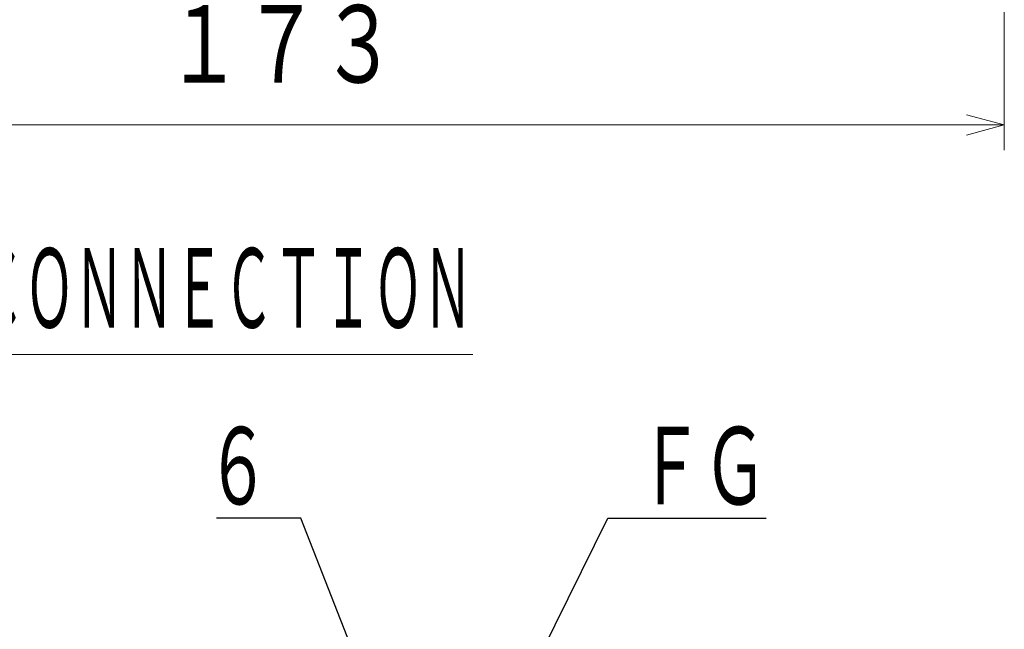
# Model space of a CAD drawing. Header units: millimetres. Extents: x 0 to 1300, y 0 to 891.
# Tile 13 of 127: x 393 to 510, y 309 to 381. Entities that reach past the tile are written whole.
import ezdxf

# ---------------------------------------------------------------- set-up
doc = ezdxf.new("R2010")
doc.units = ezdxf.units.MM
doc.header["$LTSCALE"] = 0.545669
doc.layers.add('NoLayerName_001', color=7, linetype='Continuous')
doc.styles.get("Standard").update_dxf_attribs({"font": 'txt', "bigfont": 'extfont2'})
doc.dimstyles.get("Standard").update_dxf_attribs({"dimtxt": 2.5, "dimasz": 2.5, "dimexe": 1, "dimexo": 1, "dimtad": 1, "dimdec": 3, "dimzin": 0, "dimdsep": 46, "dimtxsty": 'Standard', "dimcen": 2.5, "dimadec": 3, "dimazin": 0, "dimtfac": 0.75, "dimtdec": 3, "dimtmove": 0, "dimatfit": 3, "dimfxl": 1, "dimarcsym": 0})

# ---------------------------------------------------------------- blocks, each defined once
blk = doc.blocks.new('_OPEN30')
at = {"color": 0, "linetype": 'ByBlock', "lineweight": -2}
for p, q in [((-1, 0.267949), (0, 0)), ((0, 0), (-1, -0.267949)), ((0, 0), (-1, 0))]:
    blk.add_line(p, q, dxfattribs=at)
blk = doc.blocks.new('*D30')
at = {"layer": 'Defpoints', "color": 0}
for p in [(337.5, 522.5), (510, 495), (337.5, 368.71)]:
    blk.add_point(p, dxfattribs=at)
at = {"layer": 'NoLayerName_001', "color": 0, "linetype": 'Continuous', "lineweight": 13}
for p, q in [((337.5, 519.5), (337.5, 365.71)), ((510, 492), (510, 365.71)), ((505.5, 368.71), (342, 368.71))]:
    blk.add_line(p, q, dxfattribs=at)
at = {"layer": 'NoLayerName_001', "color": 0, "lineweight": 13, "xscale": 4.5, "yscale": 4.5, "zscale": 4.5, "rotation": 180}
blk.add_blockref('_OPEN30', (337.5, 368.71), dxfattribs=at)
at = {"layer": 'NoLayerName_001', "color": 0, "lineweight": 13, "xscale": 4.5, "yscale": 4.5, "zscale": 4.5}
blk.add_blockref('_OPEN30', (510, 368.71), dxfattribs=at)
at = {"layer": 'NoLayerName_001', "color": 0, "lineweight": 13, "insert": (423.75, 378), "char_height": 10.5, "attachment_point": 5}
blk.add_mtext('\\W0.8000;１７３', dxfattribs=at)

msp = doc.modelspace()

# ---------------------------------------------------------------- texts
at = {"layer": 'NoLayerName_001', "color": 3, "lineweight": 13, "insert": (298.1044, 343.4744), "char_height": 10.8, "attachment_point": 7}
msp.add_mtext('\\A1;\\W0.5000;\\LＭＯＴＯＲ\u3000ＴＥＲＭＩＮＡＬ\u3000ＣＯＮＮＥＣＴＩＯＮ\\l', dxfattribs=at)
at = {"layer": 'NoLayerName_001', "color": 3, "linetype": 'Continuous', "lineweight": 13, "char_height": 10.5, "line_spacing_factor": 0.771429}
for s, insert, attachment_point in [('\\A1;\\W0.6667;６', (422.445, 322.4421), 9), ('\\A1;\\W0.6667;ＦＧ', (466.346, 322.4421), 7)]:
    msp.add_mtext(s, dxfattribs=dict(at, insert=insert, attachment_point=attachment_point))

# ---------------------------------------------------------------- dimensions: what is measured, and where the dimension line sits
at = {"layer": 'NoLayerName_001', "color": 3, "linetype": 'Continuous', "lineweight": 13}
dim = msp.add_linear_dim(base=(337.5, 368.7081), p1=(510, 495), p2=(337.5, 522.5), angle=180, text='\\W0.8000;１７３', dimstyle='Standard', override={"dimtxt": 10.5, "dimasz": 4.5, "dimexe": 3, "dimexo": 3, "dimgap": 3, "dimzin": 8, "dimblk": 'OPEN30', "dimclrd": 0, "dimclre": 0, "dimclrt": 0, "dimtp": 0, "dimtm": 0, "dimlwd": 13, "dimlwe": 13}, dxfattribs=at)
dim.commit()
dim.dimension.update_dxf_attribs({"geometry": '*D30', "text_midpoint": (423.75, 368.7081), "dimtype": 160})

# ---------------------------------------------------------------- leaders
at = {"layer": 'NoLayerName_001', "color": 3, "linetype": 'Continuous', "lineweight": 13, "annotation_type": 0, "has_hookline": 1}
for points, hookline_direction, text_width in [([(445.4583, 272.3162), (426.07, 321.8171), (423.07, 321.8171)], 1, 6.4123), ([(445.4583, 286.9562), (462.721, 321.8171), (465.721, 321.8171)], 0, 15.2328)]:
    msp.add_leader(points, dimstyle='Standard', override={"dimtxt": 10.5, "dimasz": 3, "dimldrblk": 'DOT'}, dxfattribs=dict(at, hookline_direction=hookline_direction, text_width=text_width))

doc.saveas('drawing.dxf')
